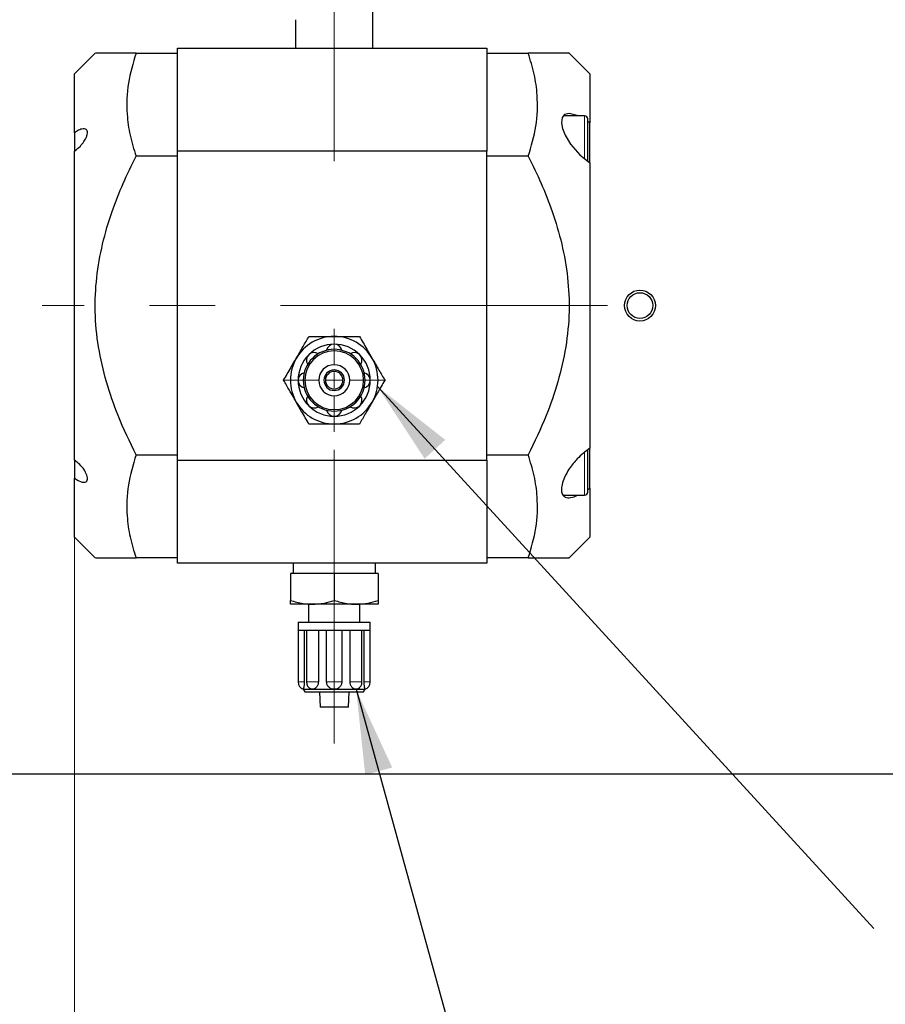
# Model space of a CAD drawing. Header units: millimetres. Extents: x 0 to 2100, y 0 to 1485.
# Tile 13 of 43: x 1047 to 1215, y 700 to 891. Entities that reach past the tile are written whole.
import ezdxf

# ---------------------------------------------------------------- set-up
doc = ezdxf.new("R2010")
doc.units = ezdxf.units.MM
doc.header["$LTSCALE"] = 5
doc.linetypes.add('CENTERX2', pattern=[20.32, 12.7, -2.54, 2.54, -2.54])
doc.styles.add('SLDTEXTSTYLE0', font='TXT', dxfattribs={"width": 0.605})
doc.dimstyles.new('SLDDIMSTYLE3', dxfattribs={"dimtxt": 12.841593, "dimasz": 16.5, "dimexe": 0, "dimexo": 0.0625, "dimgap": 3.210398, "dimtad": 1, "dimrnd": 1e-09, "dimzin": 12, "dimdsep": 46, "dimtxsty": 'SLDTEXTSTYLE0', "dimsah": 1, "dimcen": 0.09, "dimadec": 0, "dimazin": 3, "dimtfac": 1, "dimtmove": 0, "dimatfit": 0, "dimfxl": 0, "dimfrac": 2, "dimtolj": 1, "dimtzin": 12, "dimarcsym": 0})
doc.dimstyles.new('SLDDIMSTYLE5', dxfattribs={"dimtxt": 12.841593, "dimasz": 16.5, "dimexe": 0, "dimexo": 0.0625, "dimgap": 3.210398, "dimtad": 1, "dimdec": 0, "dimrnd": 1e-09, "dimzin": 12, "dimdsep": 46, "dimtxsty": 'SLDTEXTSTYLE0', "dimsah": 1, "dimcen": 0.09, "dimadec": 0, "dimazin": 3, "dimtfac": 1, "dimtofl": 0, "dimtmove": 0, "dimatfit": 3, "dimfxl": 0, "dimfrac": 2, "dimtolj": 1, "dimtzin": 12, "dimarcsym": 0})
doc.dimstyles.new('SLDDIMSTYLE7', dxfattribs={"dimtxt": 0.18, "dimasz": 16.5, "dimexe": 0, "dimexo": 0.0625, "dimgap": 0, "dimtad": 0, "dimtih": 1, "dimtoh": 1, "dimdec": 0, "dimrnd": 1e-09, "dimzin": 0, "dimdsep": 46, "dimtxsty": 'Standard', "dimsah": 1, "dimcen": 0.09, "dimadec": 0, "dimazin": 0, "dimtfac": 16.5, "dimtdec": 0, "dimtofl": 0, "dimtmove": 0, "dimatfit": 3, "dimfxl": 0, "dimfrac": 2, "dimtolj": 1, "dimtzin": 0, "dimarcsym": 0})

# ---------------------------------------------------------------- blocks, each defined once
blk = doc.blocks.new('_D_5')
at = {"color": 7, "linetype": 'Continuous', "lineweight": 0}
for p, q in [((648.32, 954.92), (648.32, 1042.65)), ((625.66, 1028.93), (625.66, 1033.34)), ((625.66, 1033.34), (645.38, 1033.34)), ((645.38, 1033.34), (645.38, 1028.93)), ((625.66, 980.91), (625.66, 976.5)), ((645.38, 976.5), (645.38, 980.91)), ((625.66, 976.5), (645.38, 976.5)), ((752.57, 954.92), (643.32, 954.92)), ((648.32, 914.92), (648.32, 954.92)), ((702.21, 914.92), (643.32, 914.92)), ((648.32, 914.92), (648.32, 882.92)), ((1170.48, 914.92), (712.21, 914.92)), ((1247.57, 914.92), (1180.48, 914.92))]:
    blk.add_line(p, q, dxfattribs=at)
at = {"color": 7, "linetype": 'Continuous', "lineweight": 18}
for points in [[(648.32, 954.92), (650.82, 971.42), (645.82, 971.42)], [(648.32, 914.92), (645.82, 898.42), (650.82, 898.42)]]:
    blk.add_solid(points, dxfattribs=at)
at = {"color": 7, "linetype": 'Continuous', "lineweight": 18, "char_height": 13.229, "attachment_point": 1, "rotation": 90, "style": 'SLDTEXTSTYLE0'}
for s, insert in [('40mm', (605.67, 980.42)), ('1,57in', (628.33, 980.91))]:
    blk.add_mtext(s, dxfattribs=dict(at, insert=insert))
blk = doc.blocks.new('_D_7')
at = {"color": 7, "linetype": 'Continuous', "lineweight": 0}
for p, q in [((1057.82, 790.92), (1057.82, 689.92)), ((752.57, 744.92), (752.57, 689.92)), ((893.21, 717.58), (888.8, 717.58)), ((888.8, 717.58), (888.8, 697.86)), ((926.53, 717.58), (930.94, 717.58)), ((930.94, 717.58), (930.94, 697.86)), ((888.8, 697.86), (893.21, 697.86)), ((930.94, 697.86), (926.53, 697.86)), ((752.57, 694.92), (1057.82, 694.92))]:
    blk.add_line(p, q, dxfattribs=at)
at = {"color": 7, "linetype": 'Continuous', "lineweight": 18}
for points in [[(752.57, 694.92), (769.07, 692.42), (769.07, 697.42)], [(1057.82, 694.92), (1041.32, 697.42), (1041.32, 692.42)]]:
    blk.add_solid(points, dxfattribs=at)
at = {"color": 7, "linetype": 'Continuous', "lineweight": 18, "char_height": 13.229, "attachment_point": 1, "style": 'SLDTEXTSTYLE0'}
for s, insert in [('305mm', (880.47, 737.57)), ('12in', (893.21, 714.91))]:
    blk.add_mtext(s, dxfattribs=dict(at, insert=insert))
blk = doc.blocks.new('SW_CENTERMARKSYMBOL_2')
at = {"color": 0, "linetype": 'Continuous', "lineweight": 18}
for p, q in [((0, 3), (0, 10)), ((-3, 0), (-10, 0)), ((0, 0), (-1.5, 0)), ((0, 0), (0, 1.5)), ((0, 0), (1.5, 0)), ((0, 0), (0, -1.5)), ((3, 0), (10, 0)), ((0, -3), (0, -10))]:
    blk.add_line(p, q, dxfattribs=at)

msp = doc.modelspace()

# ---------------------------------------------------------------- linework, layer by layer
at = {"color": 7, "linetype": 'CENTERX2', "lineweight": 18}
for p, q in [((1108.223, 863.918), (1108.223, 910.618)), ((1161.288, 835.918), (1051.521, 835.918)), ((1108.223, 750.918), (1108.223, 807.918))]:
    msp.add_line(p, q, dxfattribs=at)
at = {"color": 7, "linetype": 'Continuous', "lineweight": 25}
for p, q in [((1115.723, 885.918), (1115.723, 898.918)), ((1100.723, 891.418), (1100.723, 885.918)), ((1077.823, 865.918), (1077.823, 885.918)), ((1077.823, 885.918), (1137.823, 885.918)), ((1137.823, 885.918), (1137.823, 865.918)), ((1061.823, 884.918), (1057.823, 880.918)), ((1069.762, 884.918), (1077.823, 884.918)), ((1137.823, 884.918), (1145.884, 884.918)), ((1157.823, 880.918), (1153.823, 884.918)), ((1057.823, 869.456), (1057.823, 880.918)), ((1157.823, 880.918), (1157.823, 871.382)), ((1156.823, 872.738), (1152.709, 872.738)), ((1157.423, 867.738), (1157.423, 872.138)), ((1157.823, 871.382), (1157.423, 871.622)), ((1157.823, 863.618), (1157.823, 871.382)), ((1057.823, 869.456), (1057.823, 865.913)), ((1157.423, 863.925), (1157.423, 867.738)), ((1057.823, 805.914), (1057.823, 865.921)), ((1077.823, 864.918), (1069.762, 864.918)), ((1137.823, 865.918), (1077.823, 865.918)), ((1077.823, 805.918), (1077.823, 865.918)), ((1137.823, 805.918), (1137.823, 865.918)), ((1145.884, 864.918), (1137.823, 864.918)), ((1157.823, 863.618), (1157.823, 808.217)), ((1069.762, 806.918), (1077.823, 806.918)), ((1137.823, 806.918), (1145.884, 806.918)), ((1157.423, 804.098), (1157.423, 807.959)), ((1157.823, 800.454), (1157.823, 808.236)), ((1057.823, 805.914), (1057.823, 802.38)), ((1077.823, 805.918), (1137.823, 805.918)), ((1077.823, 785.918), (1077.823, 805.918)), ((1137.823, 805.918), (1137.823, 785.918)), ((1157.423, 799.698), (1157.423, 804.098)), ((1057.823, 790.918), (1057.823, 802.38)), ((1152.678, 799.098), (1156.823, 799.098)), ((1157.423, 800.2), (1157.823, 800.454)), ((1157.823, 800.454), (1157.823, 790.918)), ((1057.823, 790.918), (1061.823, 786.918)), ((1153.823, 786.918), (1157.823, 790.918)), ((1077.823, 786.918), (1069.762, 786.918)), ((1137.823, 785.918), (1077.823, 785.918)), ((1100.223, 785.918), (1100.223, 783.918)), ((1116.223, 783.918), (1116.223, 785.918)), ((1145.884, 786.918), (1137.823, 786.918)), ((1099.723, 783.918), (1099.723, 778.677)), ((1108.223, 783.918), (1099.723, 783.918)), ((1108.223, 783.918), (1108.223, 778.677)), ((1116.723, 783.918), (1108.223, 783.918)), ((1116.723, 783.918), (1116.723, 778.677)), ((1103.973, 777.918), (1099.723, 777.918)), ((1103.223, 777.918), (1103.223, 774.418)), ((1112.473, 777.918), (1103.973, 777.918)), ((1116.723, 777.918), (1112.473, 777.918)), ((1113.223, 774.418), (1113.223, 777.918)), ((1101.223, 774.418), (1101.223, 772.918)), ((1101.223, 774.418), (1115.223, 774.418)), ((1115.223, 772.918), (1115.223, 774.418)), ((1101.223, 772.918), (1101.223, 762.832)), ((1101.223, 772.918), (1103.273, 772.918)), ((1102.405, 772.918), (1102.405, 762.832)), ((1102.834, 772.918), (1102.834, 762.832)), ((1103.273, 772.918), (1108.223, 772.918)), ((1105.145, 772.918), (1105.145, 762.832)), ((1106.757, 762.832), (1106.757, 772.918)), ((1108.223, 772.918), (1113.173, 772.918)), ((1109.689, 772.918), (1109.689, 762.832)), ((1111.301, 762.832), (1111.301, 772.918)), ((1113.173, 772.918), (1115.223, 772.918)), ((1113.612, 762.832), (1113.612, 772.918)), ((1114.041, 762.832), (1114.041, 772.918)), ((1115.223, 762.832), (1115.223, 772.918)), ((1102.223, 761.418), (1102.512, 760.918)), ((1102.223, 761.418), (1103.98, 761.418)), ((1102.512, 760.918), (1113.934, 760.918)), ((1103.98, 761.418), (1103.661, 761.507)), ((1103.98, 761.418), (1108.223, 761.418)), ((1105.353, 760.918), (1105.473, 757.918)), ((1108.223, 761.418), (1112.466, 761.418)), ((1110.973, 757.918), (1111.093, 760.918)), ((1112.788, 761.508), (1112.466, 761.418)), ((1112.466, 761.418), (1114.223, 761.418)), ((1113.934, 760.918), (1114.223, 761.418)), ((1110.973, 757.918), (1105.473, 757.918)), ((1247.573, 744.918), (752.573, 744.918))]:
    msp.add_line(p, q, dxfattribs=at)
at = {"color": 8, "linetype": 'Continuous', "lineweight": 18}
for p, q in [((1156.823, 867.738), (1156.823, 872.738)), ((1156.823, 864.392), (1156.823, 867.738)), ((1108.223, 827.418), (1108.223, 827.129)), ((1156.823, 804.098), (1156.823, 807.403)), ((1156.823, 799.098), (1156.823, 804.098)), ((1102.405, 762.832), (1101.223, 762.832)), ((1105.145, 762.832), (1102.834, 762.832)), ((1109.689, 762.832), (1106.757, 762.832)), ((1113.612, 762.832), (1111.301, 762.832)), ((1115.223, 762.832), (1114.041, 762.832))]:
    msp.add_line(p, q, dxfattribs=at)
at = {"color": 7, "linetype": 'Continuous', "lineweight": 25, "flags": 128}
msp.add_lwpolyline([(1155.565, 872.738), (1155.389, 872.843), (1153.849, 873.237), (1152.923, 873.013), (1152.45, 872.406), (1152.331, 871.403), (1152.554, 870.264), (1153.058, 869.007), (1154.118, 867.24), (1155.881, 865.193), (1157.823, 863.618), (1157.823, 863.618)], dxfattribs=at)
at = {"color": 7, "linetype": 'Continuous', "lineweight": 25}
for radius in [3, 2.5]:
    msp.add_circle((1167.573, 835.918), radius, dxfattribs=at)
for centre, radius, start, end in [((1156.823, 872.138), 0.6, 0, 90), ((1108.223, 821.418), 8.5, 90, 150), ((1108.223, 821.418), 8.5, 30, 90), ((1108.223, 821.418), 7, 90, 135), ((1108.223, 826.918), 1.5, 12.24669, 167.75331), ((1108.223, 821.418), 7, 45, 90), ((1108.223, 821.418), 7, 135, 180), ((1108.223, 821.418), 5.711, 90, 270), ((1104.334, 825.307), 1.5, 57.24669, 212.75331), ((1108.223, 821.418), 6, 90, 135), ((1108.223, 821.418), 6, 45, 90), ((1108.223, 821.418), 5.711, 270, 90), ((1112.112, 825.307), 1.5, 327.24669, 122.75331), ((1108.223, 821.418), 7, 360, 45), ((1108.223, 821.418), 8.5, 150, 210), ((1108.223, 821.418), 6, 135, 180), ((1108.223, 821.418), 3, 90, 270), ((1108.223, 821.418), 3, 270, 90), ((1108.223, 821.418), 6, 360, 45), ((1108.223, 821.418), 8.5, 330, 30), ((1102.723, 821.418), 1.5, 102.24669, 257.75331), ((1108.223, 821.418), 2, 90, 270), ((1108.223, 821.418), 1.7, 90, 270), ((1108.223, 821.418), 2, 270, 90), ((1108.223, 821.418), 1.7, 270, 90), ((1113.723, 821.418), 1.5, 282.24669, 77.75331), ((1108.223, 821.418), 7, 180, 225), ((1108.223, 821.418), 6, 180, 225), ((1108.223, 821.418), 6, 315, 360), ((1108.223, 821.418), 7, 315, 360), ((1104.334, 817.529), 1.5, 147.24669, 302.75331), ((1112.112, 817.529), 1.5, 237.24669, 32.75331), ((1108.223, 821.418), 8.5, 210, 270), ((1108.223, 821.418), 7, 225, 270), ((1108.223, 821.418), 6, 225, 270), ((1108.223, 821.418), 6, 270, 315), ((1108.223, 821.418), 8.5, 270, 330), ((1108.223, 821.418), 7, 270, 315), ((1108.223, 815.918), 1.5, 192.24669, 347.75331), ((1156.823, 799.698), 0.6, 270, 360), ((1102.723, 762.832), 1.5, 180, 250.54561), ((1104.334, 762.832), 1.5, 180, 243.07334), ((1112.112, 762.832), 1.5, 296.96237, 0), ((1113.723, 762.832), 1.5, 289.48945, 0)]:
    msp.add_arc(centre, radius, start, end, dxfattribs=at)
for points, knots in [([(1069.762, 884.918), (1068.906, 884.918), (1067.191, 884.918), (1065.169, 884.918), (1063.616, 884.918), (1062.543, 884.918), (1061.909, 884.918), (1061.881, 884.918), (1061.869, 884.918)], [0, 0, 0, 0, 0.19215276, 0.38511608, 0.54581171, 0.70646049, 0.87225222, 1, 1, 1, 1]), ([(1069.762, 884.918), (1069.188, 882.987), (1068.027, 879.084), (1067.863, 873.706), (1068.496, 868.957), (1069.338, 866.269), (1069.762, 864.918)], [0, 0, 0, 0, 0.2926115, 0.59136, 0.794662, 1, 1, 1, 1]), ([(1145.884, 864.918), (1146.458, 866.849), (1147.619, 870.751), (1147.783, 876.129), (1147.15, 880.879), (1146.308, 883.567), (1145.884, 884.918)], [0, 0, 0, 0, 0.2926115, 0.59136, 0.794662, 1, 1, 1, 1]), ([(1153.777, 884.918), (1153.791, 884.918), (1153.867, 884.918), (1153.48, 884.918), (1152.615, 884.918), (1151.217, 884.918), (1149.087, 884.918), (1147.102, 884.918), (1145.884, 884.918)], [0, 0, 0, 0, 0.03802504, 0.20637292, 0.37476152, 0.54902108, 0.7233419, 1, 1, 1, 1]), ([(1057.823, 865.921), (1058.205, 866.22), (1058.856, 866.73), (1059.618, 867.682), (1060.067, 868.462), (1060.301, 869.116), (1060.347, 869.631), (1060.226, 869.992), (1059.945, 870.226), (1059.414, 870.269), (1058.662, 870.014), (1058.089, 869.632), (1057.823, 869.456)], [0, 0, 0, 0, 0.1675087, 0.2857052, 0.37453, 0.4459006, 0.5176176, 0.5817803, 0.6481531, 0.7474379, 0.8829487, 1, 1, 1, 1]), ([(1069.762, 806.918), (1068.544, 809.44), (1066.321, 814.043), (1063.908, 821.08), (1062.348, 827.845), (1061.673, 834.65), (1062.001, 841.368), (1063.15, 847.885), (1064.953, 853.989), (1067.19, 859.668), (1068.904, 863.168), (1069.762, 864.918)], [0, 0, 0, 0, 0.13835521, 0.25256172, 0.3670342, 0.48093997, 0.58950567, 0.69858264, 0.80737068, 0.90366976, 1, 1, 1, 1]), ([(1145.884, 864.918), (1146.742, 863.168), (1148.456, 859.668), (1150.693, 853.989), (1152.496, 847.885), (1153.645, 841.368), (1153.973, 834.65), (1153.298, 827.845), (1151.738, 821.08), (1149.325, 814.043), (1147.102, 809.44), (1145.884, 806.918)], [0, 0, 0, 0, 0.0963302, 0.1926293, 0.3014174, 0.4104943, 0.51906, 0.6329658, 0.7474383, 0.8616448, 1, 1, 1, 1]), ([(1100.862, 825.668), (1101.307, 826.439), (1102.138, 827.879), (1102.942, 829.271), (1103.316, 829.918)], [0, 0, 0, 0, 0.5352511, 1, 1, 1, 1]), ([(1103.316, 829.918), (1104.254, 829.918), (1105.865, 829.918), (1107.528, 829.918), (1108.223, 829.918)], [0, 0, 0, 0, 0.58195238, 1, 1, 1, 1]), ([(1108.223, 829.918), (1109.113, 829.918), (1110.776, 829.918), (1112.383, 829.918), (1113.131, 829.918)], [0, 0, 0, 0, 0.5352511, 1, 1, 1, 1]), ([(1113.131, 829.918), (1113.6, 829.105), (1114.405, 827.71), (1115.237, 826.27), (1115.584, 825.668)], [0, 0, 0, 0, 0.5819524, 1, 1, 1, 1]), ([(1098.408, 821.418), (1098.877, 822.23), (1099.683, 823.626), (1100.514, 825.066), (1100.862, 825.668)], [0, 0, 0, 0, 0.5819524, 1, 1, 1, 1]), ([(1115.584, 825.668), (1116.029, 824.897), (1116.861, 823.457), (1117.664, 822.065), (1118.038, 821.418)], [0, 0, 0, 0, 0.5352511, 1, 1, 1, 1]), ([(1100.862, 817.168), (1100.417, 817.939), (1099.585, 819.379), (1098.782, 820.771), (1098.408, 821.418)], [0, 0, 0, 0, 0.5352511, 1, 1, 1, 1]), ([(1118.038, 821.418), (1117.569, 820.605), (1116.763, 819.21), (1115.932, 817.77), (1115.584, 817.168)], [0, 0, 0, 0, 0.5819524, 1, 1, 1, 1]), ([(1103.316, 812.918), (1102.847, 813.73), (1102.041, 815.126), (1101.209, 816.566), (1100.862, 817.168)], [0, 0, 0, 0, 0.5819524, 1, 1, 1, 1]), ([(1115.584, 817.168), (1115.139, 816.397), (1114.308, 814.957), (1113.504, 813.565), (1113.131, 812.918)], [0, 0, 0, 0, 0.5352511, 1, 1, 1, 1]), ([(1108.223, 812.918), (1107.333, 812.918), (1105.67, 812.918), (1104.063, 812.918), (1103.316, 812.918)], [0, 0, 0, 0, 0.5352511, 1, 1, 1, 1]), ([(1113.131, 812.918), (1112.192, 812.918), (1110.581, 812.918), (1108.918, 812.918), (1108.223, 812.918)], [0, 0, 0, 0, 0.5819524, 1, 1, 1, 1]), ([(1069.762, 806.918), (1069.188, 804.987), (1068.027, 801.084), (1067.863, 795.706), (1068.496, 790.957), (1069.338, 788.269), (1069.762, 786.918)], [0, 0, 0, 0, 0.2926115, 0.59136, 0.794662, 1, 1, 1, 1]), ([(1145.884, 786.918), (1146.458, 788.849), (1147.619, 792.751), (1147.783, 798.129), (1147.15, 802.879), (1146.308, 805.567), (1145.884, 806.918)], [0, 0, 0, 0, 0.2926115, 0.59136, 0.794662, 1, 1, 1, 1]), ([(1157.823, 808.217), (1156.993, 807.583), (1155.572, 806.497), (1153.911, 804.401), (1152.918, 802.65), (1152.389, 801.16), (1152.267, 799.98), (1152.511, 799.149), (1153.103, 798.63), (1154.095, 798.503), (1155.033, 798.896), (1155.517, 799.098)], [0, 0, 0, 0, 0.1937206, 0.3318728, 0.4374355, 0.5231135, 0.6091916, 0.6863427, 0.7652514, 0.8790071, 1, 1, 1, 1]), ([(1057.823, 802.38), (1058.205, 802.135), (1058.856, 801.716), (1059.618, 801.554), (1060.067, 801.669), (1060.301, 801.975), (1060.347, 802.42), (1060.226, 802.961), (1059.945, 803.613), (1059.414, 804.439), (1058.662, 805.279), (1058.089, 805.713), (1057.823, 805.914)], [0, 0, 0, 0, 0.1675087, 0.2857052, 0.37453, 0.4459006, 0.5176176, 0.5817803, 0.6481531, 0.7474379, 0.8829487, 1, 1, 1, 1]), ([(1061.867, 786.918), (1061.877, 786.918), (1061.901, 786.918), (1062.505, 786.918), (1063.569, 786.918), (1065.147, 786.918), (1067.187, 786.918), (1068.902, 786.918), (1069.762, 786.918)], [0, 0, 0, 0, 0.1223558, 0.2827563, 0.4487931, 0.6148833, 0.8069737, 1, 1, 1, 1]), ([(1145.884, 786.918), (1147.102, 786.918), (1149.063, 786.918), (1151.162, 786.918), (1152.564, 786.918), (1153.463, 786.918), (1153.866, 786.918), (1153.792, 786.918), (1153.779, 786.918)], [0, 0, 0, 0, 0.276658, 0.4454337, 0.6141558, 0.7880866, 0.9619702, 1, 1, 1, 1]), ([(1099.723, 778.677), (1100.535, 778.432), (1101.931, 778.011), (1103.371, 777.945), (1103.973, 777.918)], [0, 0, 0, 0, 0.5819524, 1, 1, 1, 1]), ([(1099.723, 777.918), (1099.723, 777.963), (1099.723, 778.046), (1099.723, 778.477), (1099.723, 778.677)], [0, 0, 0, 0, 0.5352511, 1, 1, 1, 1]), ([(1103.973, 777.918), (1104.744, 777.963), (1106.184, 778.046), (1107.576, 778.477), (1108.223, 778.677)], [0, 0, 0, 0, 0.5352511, 1, 1, 1, 1]), ([(1108.223, 778.677), (1109.035, 778.432), (1110.431, 778.011), (1111.871, 777.945), (1112.473, 777.918)], [0, 0, 0, 0, 0.5819524, 1, 1, 1, 1]), ([(1112.473, 777.918), (1113.244, 777.963), (1114.684, 778.046), (1116.076, 778.477), (1116.723, 778.677)], [0, 0, 0, 0, 0.5352511, 1, 1, 1, 1]), ([(1116.723, 778.677), (1116.723, 778.432), (1116.723, 778.011), (1116.723, 777.945), (1116.723, 777.918)], [0, 0, 0, 0, 0.5819524, 1, 1, 1, 1]), ([(1102.405, 762.832), (1102.403, 762.738), (1102.401, 762.549), (1102.379, 762.279), (1102.349, 762.032), (1102.301, 761.75), (1102.24, 761.479), (1102.229, 761.438), (1102.223, 761.418)], [0, 0, 0, 0, 0.1245943, 0.24924, 0.3738167, 0.4973804, 0.7481155, 1, 1, 1, 1]), ([(1105.145, 762.832), (1105.141, 762.738), (1105.131, 762.549), (1105.052, 762.279), (1104.935, 762.032), (1104.727, 761.75), (1104.397, 761.479), (1104.12, 761.438), (1103.98, 761.418)], [0, 0, 0, 0, 0.1245943, 0.24924, 0.3738167, 0.4973804, 0.7481155, 1, 1, 1, 1]), ([(1108.223, 761.418), (1108.032, 761.438), (1107.65, 761.479), (1107.245, 761.75), (1106.998, 762.032), (1106.863, 762.279), (1106.773, 762.549), (1106.763, 762.738), (1106.757, 762.832)], [0, 0, 0, 0, 0.2518842, 0.5026191, 0.6261316, 0.7507591, 0.8753793, 1, 1, 1, 1]), ([(1109.689, 762.832), (1109.684, 762.738), (1109.673, 762.549), (1109.583, 762.279), (1109.448, 762.032), (1109.202, 761.75), (1108.796, 761.479), (1108.414, 761.438), (1108.223, 761.418)], [0, 0, 0, 0, 0.1245943, 0.24924, 0.3738167, 0.4973804, 0.7481155, 1, 1, 1, 1]), ([(1112.466, 761.418), (1112.326, 761.438), (1112.049, 761.479), (1111.719, 761.75), (1111.511, 762.032), (1111.394, 762.279), (1111.315, 762.549), (1111.305, 762.738), (1111.301, 762.832)], [0, 0, 0, 0, 0.2518842, 0.5026191, 0.6261316, 0.7507591, 0.8753793, 1, 1, 1, 1]), ([(1114.223, 761.418), (1114.218, 761.438), (1114.206, 761.479), (1114.145, 761.75), (1114.097, 762.032), (1114.067, 762.279), (1114.045, 762.549), (1114.043, 762.738), (1114.041, 762.832)], [0, 0, 0, 0, 0.2518842, 0.5026191, 0.6261316, 0.7507591, 0.8753793, 1, 1, 1, 1])]:
    msp.add_open_spline(points, degree=3, knots=knots, dxfattribs=at)

# ---------------------------------------------------------------- block references
at = {"color": 7, "linetype": 'Continuous', "lineweight": 0}
msp.add_blockref('SW_CENTERMARKSYMBOL_2', (1108.223, 821.418), dxfattribs=at)

# ---------------------------------------------------------------- dimensions: what is measured, and where the dimension line sits
at = {"color": 7, "linetype": 'Continuous', "lineweight": 18}
dim = msp.add_linear_dim(base=(648.319, 954.918), p1=(1247.573, 914.918), p2=(752.573, 954.918), angle=90, dimstyle='SLDDIMSTYLE3', dxfattribs=at)
dim.commit()
dim.dimension.update_dxf_attribs({"geometry": '_D_5', "text_midpoint": (648.319, 1004.918), "dimtype": 160})
dim = msp.add_linear_dim(base=(1057.823, 694.918), p1=(752.573, 744.918), p2=(1057.823, 790.918), dimstyle='SLDDIMSTYLE5', dxfattribs=at)
dim.commit()
dim.dimension.update_dxf_attribs({"geometry": '_D_7', "text_midpoint": (909.867, 694.918), "dimtype": 160})

# ---------------------------------------------------------------- leaders
at = {"color": 7, "linetype": 'Continuous', "lineweight": 0}
for points in [[(1116.632, 820.18), (1212.976, 714.959)], [(1112.466, 761.418), (1149.286, 628.055)]]:
    msp.add_leader(points, dimstyle='SLDDIMSTYLE7', dxfattribs=at)

doc.saveas('drawing.dxf')
